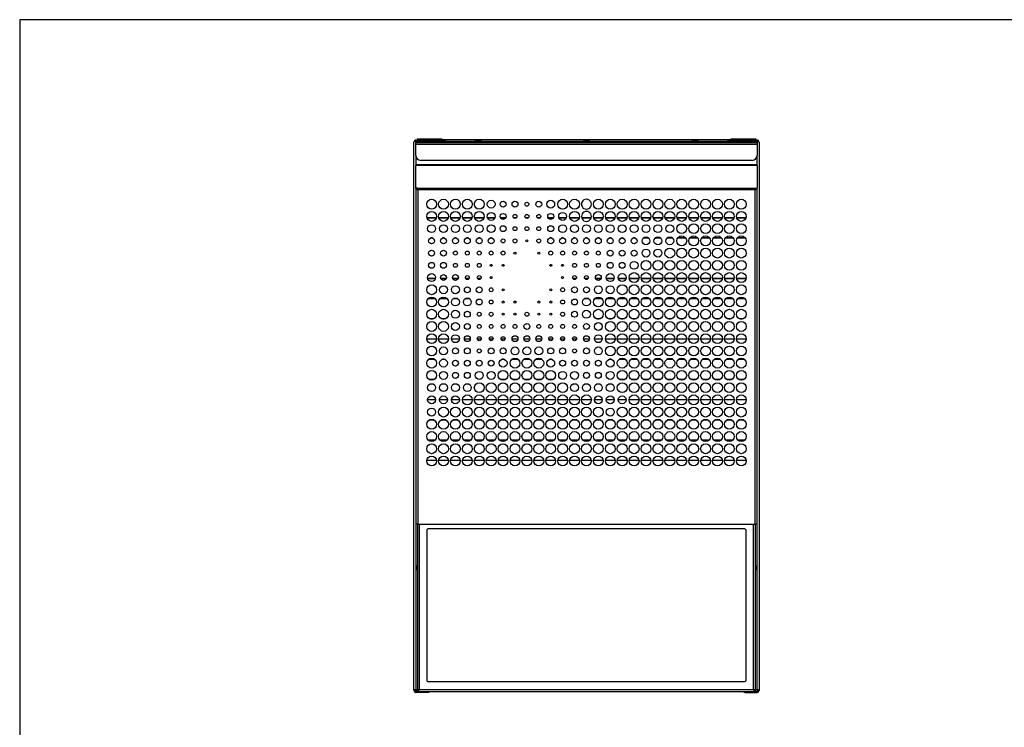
# Model space of a CAD drawing. Extents: x 24 to 2074, y 25 to 1460.
# Tile 2 of 3: x 24 to 1023, y 742 to 1460. Entities that reach past the tile are written whole.
import ezdxf

# ---------------------------------------------------------------- set-up
doc = ezdxf.new("R2010")
doc.units = 0
doc.header["$LTSCALE"] = 5
doc.layers.get('0').update_dxf_attribs({"linetype": 'CONTINUOUS'})
doc.layers.add('LAYER1', color=2, linetype='CONTINUOUS')

msp = doc.modelspace()

# ---------------------------------------------------------------- linework, layer by layer
at = {"color": 7, "linetype": 'CONTINUOUS'}
for p, q in [((2074, 1460), (24, 1460)), ((24, 1460), (24, 25))]:
    msp.add_line(p, q, dxfattribs=at)
at = {"layer": 'LAYER1', "color": 2, "linetype": 'CONTINUOUS'}
for p, q in [((427.128, 1339.358), (427.128, 1337.858)), ((427.128, 1339.358), (427.392, 1339.358)), ((427.392, 1338.858), (427.392, 1339.358)), ((427.392, 1339.358), (431.078, 1339.358)), ((427.392, 1338.858), (431.078, 1338.858)), ((429.628, 1337.858), (429.628, 1338.858)), ((431.078, 1339.358), (452.078, 1339.358)), ((431.078, 1337.858), (431.078, 1339.358)), ((452.078, 1339.358), (452.078, 1337.358)), ((734.778, 1338.169), (462.778, 1338.169)), ((745.478, 1339.358), (766.478, 1339.358)), ((745.478, 1337.358), (745.478, 1339.358)), ((766.478, 1339.358), (766.478, 1337.858)), ((766.478, 1339.358), (770.164, 1339.358)), ((766.478, 1338.858), (770.164, 1338.858)), ((767.928, 1338.858), (767.928, 1337.858)), ((770.164, 1338.858), (770.164, 1339.358)), ((770.164, 1339.358), (770.428, 1339.358)), ((770.428, 1337.858), (770.428, 1339.358)), ((423.778, 780.358), (423.778, 1335.858)), ((425.778, 1337.858), (425.778, 1336.858)), ((425.778, 1337.858), (437.778, 1337.858)), ((425.778, 1336.858), (437.778, 1336.858)), ((435.778, 1336.787), (425.778, 1336.787)), ((425.778, 1336.787), (425.778, 1335.354)), ((425.778, 1333.354), (425.778, 1335.354)), ((425.778, 1335.354), (771.778, 1335.354)), ((425.778, 1322.354), (425.778, 1333.354)), ((771.778, 1333.354), (425.778, 1333.354)), ((427.128, 1336.858), (427.128, 1336.787)), ((427.778, 1336.787), (427.778, 1336.858)), ((428.778, 1336.858), (428.778, 1336.787)), ((436.775, 1335.858), (438.778, 1335.858)), ((436.778, 1335.354), (436.778, 1335.787)), ((437.778, 1336.858), (437.778, 1337.858)), ((437.778, 1337.858), (438.778, 1337.858)), ((438.775, 1336.858), (437.778, 1336.858)), ((438.775, 1336.858), (438.778, 1336.858)), ((438.778, 1337.858), (438.778, 1336.858)), ((438.778, 1337.858), (439.778, 1337.858)), ((438.778, 1335.354), (438.778, 1336.858)), ((438.778, 1336.858), (758.778, 1336.858)), ((439.778, 1337.858), (439.778, 1336.858)), ((450.778, 1337.858), (439.778, 1337.858)), ((450.778, 1336.858), (450.778, 1337.858)), ((450.778, 1337.858), (451.778, 1337.858)), ((451.778, 1337.858), (451.778, 1336.858)), ((452.078, 1337.358), (451.778, 1337.358)), ((452.078, 1337.358), (452.078, 1336.858)), ((452.778, 1337.833), (452.778, 1338.023)), ((454.278, 1337.833), (452.778, 1337.833)), ((452.778, 1336.858), (452.778, 1337.833)), ((454.278, 1337.536), (454.278, 1337.833)), ((455.278, 1337.804), (455.278, 1337.819)), ((455.278, 1337.804), (455.278, 1336.858)), ((742.278, 1337.819), (742.278, 1337.804)), ((742.278, 1336.858), (742.278, 1337.804)), ((744.778, 1337.833), (743.278, 1337.833)), ((743.278, 1337.833), (743.278, 1337.536)), ((744.778, 1338.023), (744.778, 1337.833)), ((744.778, 1336.858), (744.778, 1337.833)), ((745.778, 1337.358), (745.478, 1337.358)), ((745.478, 1336.858), (745.478, 1337.358)), ((745.778, 1336.858), (745.778, 1337.858)), ((745.778, 1337.858), (747.778, 1337.858)), ((747.778, 1337.858), (747.778, 1336.858)), ((747.778, 1337.858), (758.778, 1337.858)), ((758.778, 1336.858), (758.778, 1337.858)), ((758.778, 1337.858), (759.778, 1337.858)), ((758.778, 1336.858), (758.778, 1335.354)), ((758.778, 1336.858), (758.78, 1336.858)), ((758.778, 1335.858), (760.78, 1335.858)), ((759.778, 1336.858), (758.78, 1336.858)), ((759.778, 1337.858), (759.778, 1336.858)), ((771.778, 1337.858), (759.778, 1337.858)), ((771.778, 1336.858), (759.778, 1336.858)), ((760.778, 1335.787), (760.778, 1335.354)), ((761.778, 1336.787), (771.778, 1336.787)), ((768.778, 1336.787), (768.778, 1336.858)), ((769.778, 1336.858), (769.778, 1336.787)), ((770.428, 1336.787), (770.428, 1336.858)), ((771.778, 1337.858), (771.778, 1336.858)), ((771.778, 1335.354), (771.778, 1336.787)), ((771.778, 1335.354), (771.778, 1333.354)), ((771.778, 1333.354), (771.778, 1322.354)), ((773.778, 1335.858), (773.778, 780.358)), ((425.778, 1322.354), (425.778, 1312.768)), ((771.778, 1312.768), (771.778, 1322.354)), ((771.778, 1312.768), (425.778, 1312.768)), ((425.778, 1312.768), (425.778, 1312.061)), ((425.778, 1289.761), (425.778, 1312.061)), ((771.778, 1312.061), (425.778, 1312.061)), ((766.778, 1317.354), (430.778, 1317.354)), ((771.778, 1312.061), (771.778, 1312.768)), ((771.778, 1312.061), (771.778, 1289.761)), ((426.777, 1289.054), (425.778, 1289.761)), ((425.778, 1289.054), (425.778, 1289.761)), ((425.778, 1289.054), (426.777, 1288.347)), ((425.778, 1288.771), (425.778, 1289.054)), ((425.778, 1288.771), (425.778, 948.468)), ((426.177, 1288.771), (425.778, 1288.771)), ((426.777, 1289.054), (426.777, 1288.347)), ((426.777, 1289.054), (770.778, 1289.054)), ((770.778, 1289.054), (771.778, 1289.761)), ((770.778, 1288.347), (770.778, 1289.054)), ((771.778, 1289.054), (770.778, 1288.347)), ((771.378, 1288.771), (771.778, 1288.771)), ((771.778, 1289.054), (771.778, 1289.761)), ((771.778, 1288.771), (771.778, 1289.054)), ((771.778, 948.468), (771.778, 1288.771)), ((769.778, 1287.64), (427.778, 1287.64)), ((427.778, 1287.64), (427.778, 948.468)), ((769.778, 948.468), (769.778, 1287.64)), ((446.556, 1259.197), (436.92, 1259.197)), ((446.462, 1258.897), (437.013, 1258.897)), ((458.636, 1259.197), (449, 1259.197)), ((458.542, 1258.897), (449.093, 1258.897)), ((470.716, 1259.197), (461.08, 1259.197)), ((470.622, 1258.897), (461.173, 1258.897)), ((482.796, 1259.197), (473.16, 1259.197)), ((482.702, 1258.897), (473.253, 1258.897)), ((494.876, 1259.197), (485.24, 1259.197)), ((494.782, 1258.897), (485.333, 1258.897)), ((505.908, 1259.197), (498.368, 1259.197)), ((505.787, 1258.897), (498.488, 1258.897)), ((516.904, 1259.197), (511.532, 1259.197)), ((516.732, 1258.897), (511.704, 1258.897)), ((527.786, 1259.197), (524.81, 1259.197)), ((527.446, 1258.897), (525.149, 1258.897)), ((539.866, 1259.197), (536.89, 1259.197)), ((539.526, 1258.897), (537.229, 1258.897)), ((551.946, 1259.197), (548.97, 1259.197)), ((551.606, 1258.897), (549.309, 1258.897)), ((565.224, 1259.197), (559.852, 1259.197)), ((565.052, 1258.897), (560.024, 1258.897)), ((578.388, 1259.197), (570.848, 1259.197)), ((578.267, 1258.897), (570.968, 1258.897)), ((591.516, 1259.197), (581.88, 1259.197)), ((591.422, 1258.897), (581.973, 1258.897)), ((603.637, 1259.197), (593.96, 1259.197)), ((603.544, 1258.897), (594.053, 1258.897)), ((615.676, 1259.197), (606.04, 1259.197)), ((615.582, 1258.897), (606.133, 1258.897)), ((627.756, 1259.197), (618.12, 1259.197)), ((627.662, 1258.897), (618.213, 1258.897)), ((639.836, 1259.197), (630.2, 1259.197)), ((639.742, 1258.897), (630.293, 1258.897)), ((651.916, 1259.197), (642.28, 1259.197)), ((651.822, 1258.897), (642.373, 1258.897)), ((663.996, 1259.197), (654.36, 1259.197)), ((663.902, 1258.897), (654.453, 1258.897)), ((676.076, 1259.197), (666.44, 1259.197)), ((675.982, 1258.897), (666.533, 1258.897)), ((688.156, 1259.197), (678.52, 1259.197)), ((688.062, 1258.897), (678.613, 1258.897)), ((700.236, 1259.197), (690.6, 1259.197)), ((700.142, 1258.897), (690.693, 1258.897)), ((712.316, 1259.197), (702.68, 1259.197)), ((712.222, 1258.897), (702.773, 1258.897)), ((724.396, 1259.197), (714.76, 1259.197)), ((724.302, 1258.897), (714.853, 1258.897)), ((736.476, 1259.197), (726.84, 1259.197)), ((736.382, 1258.897), (726.933, 1258.897)), ((748.556, 1259.197), (738.92, 1259.197)), ((748.462, 1258.897), (739.013, 1258.897)), ((760.636, 1259.197), (751, 1259.197)), ((760.542, 1258.897), (751.093, 1258.897)), ((443.12, 1238.397), (440.356, 1238.397)), ((442.205, 1238.697), (441.271, 1238.697)), ((455.2, 1238.397), (452.436, 1238.397)), ((454.285, 1238.697), (453.351, 1238.697)), ((467.28, 1238.397), (464.516, 1238.397)), ((466.365, 1238.697), (465.431, 1238.697)), ((479.36, 1238.397), (476.596, 1238.397)), ((478.445, 1238.697), (477.511, 1238.697)), ((491.44, 1238.397), (488.676, 1238.397)), ((490.525, 1238.697), (489.591, 1238.697)), ((503.52, 1238.397), (500.756, 1238.397)), ((502.605, 1238.697), (501.671, 1238.697)), ((563.92, 1238.397), (561.156, 1238.397)), ((563.005, 1238.697), (562.071, 1238.697)), ((576, 1238.397), (573.236, 1238.397)), ((575.085, 1238.697), (574.151, 1238.697)), ((588.08, 1238.397), (585.316, 1238.397)), ((587.165, 1238.697), (586.231, 1238.697)), ((600.16, 1238.397), (597.396, 1238.397)), ((599.245, 1238.697), (598.311, 1238.697)), ((612.24, 1238.397), (609.476, 1238.397)), ((611.325, 1238.697), (610.391, 1238.697)), ((624.32, 1238.397), (621.556, 1238.397)), ((623.405, 1238.697), (622.471, 1238.697)), ((636.4, 1238.397), (633.636, 1238.397)), ((635.485, 1238.697), (634.551, 1238.697)), ((648.48, 1238.397), (645.716, 1238.397)), ((647.565, 1238.697), (646.631, 1238.697)), ((662.163, 1238.397), (656.193, 1238.397)), ((661.864, 1238.697), (656.491, 1238.697)), ((674.243, 1238.397), (668.273, 1238.397)), ((673.944, 1238.697), (668.571, 1238.697)), ((686.323, 1238.397), (680.353, 1238.397)), ((686.024, 1238.697), (680.651, 1238.697)), ((699.65, 1238.397), (691.186, 1238.397)), ((699.445, 1238.697), (691.391, 1238.697)), ((711.73, 1238.397), (703.266, 1238.397)), ((711.525, 1238.697), (703.471, 1238.697)), ((723.81, 1238.397), (715.346, 1238.397)), ((723.605, 1238.697), (715.551, 1238.697)), ((735.89, 1238.397), (727.426, 1238.397)), ((735.685, 1238.697), (727.631, 1238.697)), ((747.97, 1238.397), (739.506, 1238.397)), ((747.765, 1238.697), (739.711, 1238.697)), ((760.05, 1238.397), (751.586, 1238.397)), ((759.845, 1238.697), (751.791, 1238.697)), ((445.649, 1197.697), (437.826, 1197.697)), ((445.573, 1197.397), (437.903, 1197.397)), ((456.699, 1197.697), (450.937, 1197.697)), ((456.594, 1197.397), (451.042, 1197.397)), ((468.779, 1197.697), (463.017, 1197.697)), ((468.674, 1197.397), (463.122, 1197.397)), ((479.794, 1197.697), (476.161, 1197.697)), ((479.623, 1197.397), (476.333, 1197.397)), ((491.874, 1197.697), (488.241, 1197.697)), ((491.703, 1197.397), (488.413, 1197.397)), ((502.686, 1197.697), (501.59, 1197.697)), ((575.166, 1197.697), (574.07, 1197.697)), ((588.514, 1197.697), (584.881, 1197.697)), ((588.343, 1197.397), (585.053, 1197.397)), ((600.594, 1197.697), (596.961, 1197.697)), ((600.423, 1197.397), (597.133, 1197.397)), ((613.739, 1197.697), (607.977, 1197.697)), ((613.634, 1197.397), (608.082, 1197.397)), ((626.849, 1197.697), (619.026, 1197.697)), ((626.773, 1197.397), (619.103, 1197.397)), ((638.929, 1197.697), (631.106, 1197.697)), ((638.853, 1197.397), (631.183, 1197.397)), ((652.027, 1197.697), (642.168, 1197.697)), ((651.967, 1197.397), (642.229, 1197.397)), ((664.107, 1197.697), (654.248, 1197.697)), ((664.047, 1197.397), (654.309, 1197.397)), ((676.187, 1197.697), (666.328, 1197.697)), ((676.127, 1197.397), (666.389, 1197.397)), ((688.267, 1197.697), (678.408, 1197.697)), ((688.207, 1197.397), (678.469, 1197.397)), ((700.347, 1197.697), (690.488, 1197.697)), ((700.287, 1197.397), (690.549, 1197.397)), ((712.427, 1197.697), (702.568, 1197.697)), ((712.367, 1197.397), (702.629, 1197.397)), ((724.507, 1197.697), (714.648, 1197.697)), ((724.447, 1197.397), (714.709, 1197.397)), ((736.587, 1197.697), (726.728, 1197.697)), ((736.527, 1197.397), (726.789, 1197.397)), ((748.667, 1197.697), (738.808, 1197.697)), ((748.607, 1197.397), (738.869, 1197.397)), ((760.747, 1197.697), (750.888, 1197.697)), ((760.687, 1197.397), (750.949, 1197.397)), ((445.61, 1176.897), (437.865, 1176.897)), ((445.344, 1177.197), (438.132, 1177.197)), ((457.69, 1176.897), (449.945, 1176.897)), ((457.424, 1177.197), (450.212, 1177.197)), ((468.347, 1176.897), (463.449, 1176.897)), ((467.899, 1177.197), (463.897, 1177.197)), ((480.427, 1176.897), (475.529, 1176.897)), ((479.979, 1177.197), (475.977, 1177.197)), ((601.227, 1176.897), (596.329, 1176.897)), ((600.779, 1177.197), (596.777, 1177.197)), ((614.73, 1176.897), (606.985, 1176.897)), ((614.464, 1177.197), (607.252, 1177.197)), ((626.81, 1176.897), (619.065, 1176.897)), ((626.544, 1177.197), (619.332, 1177.197)), ((638.89, 1176.897), (631.145, 1176.897)), ((638.624, 1177.197), (631.412, 1177.197)), ((650.97, 1176.897), (643.225, 1176.897)), ((650.704, 1177.197), (643.492, 1177.197)), ((663.05, 1176.897), (655.305, 1176.897)), ((662.784, 1177.197), (655.572, 1177.197)), ((675.13, 1176.897), (667.385, 1176.897)), ((674.864, 1177.197), (667.652, 1177.197)), ((687.21, 1176.897), (679.465, 1176.897)), ((686.944, 1177.197), (679.732, 1177.197)), ((699.29, 1176.897), (691.545, 1176.897)), ((699.024, 1177.197), (691.812, 1177.197)), ((711.37, 1176.897), (703.625, 1176.897)), ((711.104, 1177.197), (703.892, 1177.197)), ((723.45, 1176.897), (715.705, 1176.897)), ((723.184, 1177.197), (715.972, 1177.197)), ((735.53, 1176.897), (727.785, 1176.897)), ((735.264, 1177.197), (728.052, 1177.197)), ((747.61, 1176.897), (739.865, 1176.897)), ((747.344, 1177.197), (740.132, 1177.197)), ((759.69, 1176.897), (751.945, 1176.897)), ((759.424, 1177.197), (752.212, 1177.197)), ((443.609, 1156.697), (439.866, 1156.697)), ((442.527, 1156.397), (440.948, 1156.397)), ((455.689, 1156.697), (451.946, 1156.697)), ((454.607, 1156.397), (453.028, 1156.397)), ((612.729, 1156.697), (608.986, 1156.697)), ((611.647, 1156.397), (610.068, 1156.397)), ((624.809, 1156.697), (621.066, 1156.697)), ((623.727, 1156.397), (622.148, 1156.397)), ((636.889, 1156.697), (633.146, 1156.697)), ((635.807, 1156.397), (634.228, 1156.397)), ((648.969, 1156.697), (645.226, 1156.697)), ((647.887, 1156.397), (646.308, 1156.397)), ((661.049, 1156.697), (657.306, 1156.697)), ((659.967, 1156.397), (658.388, 1156.397)), ((673.129, 1156.697), (669.386, 1156.697)), ((672.047, 1156.397), (670.468, 1156.397)), ((685.209, 1156.697), (681.466, 1156.697)), ((684.127, 1156.397), (682.548, 1156.397)), ((697.289, 1156.697), (693.546, 1156.697)), ((696.207, 1156.397), (694.628, 1156.397)), ((709.369, 1156.697), (705.626, 1156.697)), ((708.287, 1156.397), (706.708, 1156.397)), ((721.449, 1156.697), (717.706, 1156.697)), ((720.367, 1156.397), (718.788, 1156.397)), ((733.529, 1156.697), (729.786, 1156.697)), ((732.447, 1156.397), (730.868, 1156.397)), ((745.609, 1156.697), (741.866, 1156.697)), ((744.527, 1156.397), (742.948, 1156.397)), ((757.689, 1156.697), (753.946, 1156.697)), ((756.607, 1156.397), (755.028, 1156.397)), ((446.726, 1136.197), (436.749, 1136.197)), ((446.697, 1135.897), (436.779, 1135.897)), ((458.806, 1136.197), (448.829, 1136.197)), ((458.777, 1135.897), (448.859, 1135.897)), ((469.884, 1136.197), (461.912, 1136.197)), ((469.847, 1135.897), (461.949, 1135.897)), ((480.959, 1136.197), (474.997, 1136.197)), ((480.909, 1135.897), (475.046, 1135.897)), ((492.029, 1136.197), (488.086, 1136.197)), ((491.954, 1135.897), (488.162, 1135.897)), ((504.109, 1136.197), (500.166, 1136.197)), ((504.034, 1135.897), (500.242, 1135.897)), ((516.189, 1136.197), (512.246, 1136.197)), ((516.114, 1135.897), (512.322, 1135.897)), ((529.279, 1136.197), (523.317, 1136.197)), ((529.229, 1135.897), (523.366, 1135.897)), ((541.359, 1136.197), (535.397, 1136.197)), ((541.309, 1135.897), (535.446, 1135.897)), ((553.439, 1136.197), (547.477, 1136.197)), ((553.389, 1135.897), (547.526, 1135.897)), ((564.509, 1136.197), (560.566, 1136.197)), ((564.434, 1135.897), (560.642, 1135.897)), ((576.589, 1136.197), (572.646, 1136.197)), ((576.514, 1135.897), (572.722, 1135.897)), ((588.669, 1136.197), (584.726, 1136.197)), ((588.594, 1135.897), (584.802, 1135.897)), ((601.759, 1136.197), (595.797, 1136.197)), ((601.709, 1135.897), (595.846, 1135.897)), ((614.844, 1136.197), (606.872, 1136.197)), ((614.807, 1135.897), (606.909, 1135.897)), ((627.926, 1136.197), (617.949, 1136.197)), ((627.897, 1135.897), (617.979, 1135.897)), ((640.006, 1136.197), (630.029, 1136.197)), ((639.977, 1135.897), (630.059, 1135.897)), ((652.086, 1136.197), (642.109, 1136.197)), ((652.057, 1135.897), (642.139, 1135.897)), ((664.166, 1136.197), (654.189, 1136.197)), ((664.137, 1135.897), (654.219, 1135.897)), ((676.246, 1136.197), (666.269, 1136.197)), ((676.217, 1135.897), (666.299, 1135.897)), ((688.326, 1136.197), (678.349, 1136.197)), ((688.297, 1135.897), (678.379, 1135.897)), ((700.406, 1136.197), (690.429, 1136.197)), ((700.377, 1135.897), (690.459, 1135.897)), ((712.486, 1136.197), (702.509, 1136.197)), ((712.457, 1135.897), (702.539, 1135.897)), ((724.566, 1136.197), (714.589, 1136.197)), ((724.537, 1135.897), (714.619, 1135.897)), ((736.646, 1136.197), (726.669, 1136.197)), ((736.617, 1135.897), (726.699, 1135.897)), ((748.726, 1136.197), (738.749, 1136.197)), ((748.697, 1135.897), (738.779, 1135.897)), ((760.806, 1136.197), (750.829, 1136.197)), ((760.777, 1135.897), (750.859, 1135.897)), ((445.141, 1115.397), (438.334, 1115.397)), ((444.786, 1115.697), (438.69, 1115.697)), ((455.425, 1115.397), (452.21, 1115.397)), ((454.357, 1115.697), (453.278, 1115.697)), ((515.825, 1115.397), (512.61, 1115.397)), ((514.757, 1115.697), (513.678, 1115.697)), ((529.701, 1115.397), (522.894, 1115.397)), ((529.346, 1115.697), (523.25, 1115.697)), ((541.781, 1115.397), (534.974, 1115.397)), ((541.426, 1115.697), (535.33, 1115.697)), ((553.861, 1115.397), (547.054, 1115.397)), ((553.506, 1115.697), (547.41, 1115.697)), ((564.145, 1115.397), (560.93, 1115.397)), ((563.077, 1115.697), (561.998, 1115.697)), ((624.545, 1115.397), (621.33, 1115.397)), ((623.477, 1115.697), (622.398, 1115.697)), ((638.421, 1115.397), (631.614, 1115.397)), ((638.066, 1115.697), (631.97, 1115.697)), ((650.501, 1115.397), (643.694, 1115.397)), ((650.146, 1115.697), (644.05, 1115.697)), ((662.581, 1115.397), (655.774, 1115.397)), ((662.226, 1115.697), (656.13, 1115.697)), ((674.661, 1115.397), (667.854, 1115.397)), ((674.306, 1115.697), (668.21, 1115.697)), ((686.741, 1115.397), (679.934, 1115.397)), ((686.386, 1115.697), (680.29, 1115.697)), ((698.821, 1115.397), (692.014, 1115.397)), ((698.466, 1115.697), (692.37, 1115.697)), ((710.901, 1115.397), (704.094, 1115.397)), ((710.546, 1115.697), (704.45, 1115.697)), ((722.981, 1115.397), (716.174, 1115.397)), ((722.626, 1115.697), (716.53, 1115.697)), ((735.061, 1115.397), (728.254, 1115.397)), ((734.706, 1115.697), (728.61, 1115.697)), ((747.141, 1115.397), (740.334, 1115.397)), ((746.786, 1115.697), (740.69, 1115.697)), ((759.221, 1115.397), (752.414, 1115.397)), ((758.866, 1115.697), (752.77, 1115.697)), ((444.546, 1095.197), (438.929, 1095.197)), ((444.042, 1094.897), (439.433, 1094.897)), ((517.026, 1095.197), (511.409, 1095.197)), ((516.522, 1094.897), (511.913, 1094.897)), ((529.106, 1095.197), (523.489, 1095.197)), ((528.602, 1094.897), (523.993, 1094.897)), ((541.186, 1095.197), (535.569, 1095.197)), ((540.682, 1094.897), (536.073, 1094.897)), ((553.266, 1095.197), (547.649, 1095.197)), ((552.762, 1094.897), (548.153, 1094.897)), ((565.346, 1095.197), (559.729, 1095.197)), ((564.842, 1094.897), (560.233, 1094.897)), ((637.826, 1095.197), (632.209, 1095.197)), ((637.322, 1094.897), (632.713, 1094.897)), ((649.906, 1095.197), (644.289, 1095.197)), ((649.402, 1094.897), (644.793, 1094.897)), ((661.986, 1095.197), (656.369, 1095.197)), ((661.482, 1094.897), (656.873, 1094.897)), ((674.066, 1095.197), (668.449, 1095.197)), ((673.562, 1094.897), (668.953, 1094.897)), ((686.146, 1095.197), (680.529, 1095.197)), ((685.642, 1094.897), (681.033, 1094.897)), ((698.226, 1095.197), (692.609, 1095.197)), ((697.722, 1094.897), (693.113, 1094.897)), ((710.306, 1095.197), (704.689, 1095.197)), ((709.802, 1094.897), (705.193, 1094.897)), ((722.386, 1095.197), (716.769, 1095.197)), ((721.882, 1094.897), (717.273, 1094.897)), ((734.466, 1095.197), (728.849, 1095.197)), ((733.962, 1094.897), (729.353, 1094.897)), ((746.546, 1095.197), (740.929, 1095.197)), ((746.042, 1094.897), (741.433, 1094.897)), ((758.626, 1095.197), (753.009, 1095.197)), ((758.122, 1094.897), (753.513, 1094.897)), ((445.735, 1074.397), (437.74, 1074.397)), ((445.734, 1074.697), (437.741, 1074.697)), ((457.815, 1074.397), (449.82, 1074.397)), ((457.814, 1074.697), (449.821, 1074.697)), ((469.895, 1074.397), (461.9, 1074.397)), ((469.894, 1074.697), (461.901, 1074.697)), ((482.975, 1074.697), (472.98, 1074.697)), ((482.976, 1074.397), (472.98, 1074.397)), ((495.055, 1074.697), (485.06, 1074.697)), ((495.056, 1074.397), (485.06, 1074.397)), ((507.135, 1074.697), (497.14, 1074.697)), ((507.136, 1074.397), (497.14, 1074.397)), ((519.215, 1074.697), (509.22, 1074.697)), ((519.216, 1074.397), (509.22, 1074.397)), ((531.295, 1074.697), (521.3, 1074.697)), ((531.296, 1074.397), (521.3, 1074.397)), ((543.375, 1074.697), (533.38, 1074.697)), ((543.376, 1074.397), (533.38, 1074.397)), ((555.455, 1074.697), (545.46, 1074.697)), ((555.456, 1074.397), (545.46, 1074.397)), ((567.535, 1074.697), (557.54, 1074.697)), ((567.536, 1074.397), (557.54, 1074.397)), ((579.615, 1074.697), (569.62, 1074.697)), ((579.616, 1074.397), (569.62, 1074.397)), ((591.695, 1074.697), (581.7, 1074.697)), ((591.696, 1074.397), (581.7, 1074.397)), ((603.775, 1074.697), (593.78, 1074.697)), ((603.776, 1074.397), (593.78, 1074.397)), ((614.855, 1074.397), (606.86, 1074.397)), ((614.854, 1074.697), (606.861, 1074.697)), ((626.935, 1074.397), (618.94, 1074.397)), ((626.934, 1074.697), (618.941, 1074.697)), ((639.015, 1074.397), (631.02, 1074.397)), ((639.014, 1074.697), (631.021, 1074.697)), ((652.095, 1074.697), (642.1, 1074.697)), ((652.096, 1074.397), (642.1, 1074.397)), ((664.175, 1074.697), (654.18, 1074.697)), ((664.176, 1074.397), (654.18, 1074.397)), ((676.255, 1074.697), (666.26, 1074.697)), ((676.256, 1074.397), (666.26, 1074.397)), ((688.335, 1074.697), (678.34, 1074.697)), ((688.336, 1074.397), (678.34, 1074.397)), ((700.415, 1074.697), (690.42, 1074.697)), ((700.416, 1074.397), (690.42, 1074.397)), ((712.495, 1074.697), (702.5, 1074.697)), ((712.496, 1074.397), (702.5, 1074.397)), ((724.575, 1074.697), (714.58, 1074.697)), ((724.576, 1074.397), (714.58, 1074.397)), ((736.655, 1074.697), (726.66, 1074.697)), ((736.656, 1074.397), (726.66, 1074.397)), ((748.735, 1074.697), (738.74, 1074.697)), ((748.736, 1074.397), (738.74, 1074.397)), ((760.815, 1074.697), (750.82, 1074.697)), ((760.816, 1074.397), (750.82, 1074.397)), ((444.507, 1053.897), (438.968, 1053.897)), ((443.991, 1054.197), (439.484, 1054.197)), ((456.587, 1053.897), (451.048, 1053.897)), ((456.071, 1054.197), (451.564, 1054.197)), ((468.667, 1053.897), (463.128, 1053.897)), ((468.151, 1054.197), (463.644, 1054.197)), ((480.747, 1053.897), (475.208, 1053.897)), ((480.231, 1054.197), (475.724, 1054.197)), ((492.827, 1053.897), (487.288, 1053.897)), ((492.311, 1054.197), (487.804, 1054.197)), ((504.907, 1053.897), (499.368, 1053.897)), ((504.391, 1054.197), (499.884, 1054.197)), ((516.987, 1053.897), (511.448, 1053.897)), ((516.471, 1054.197), (511.964, 1054.197)), ((529.067, 1053.897), (523.528, 1053.897)), ((528.551, 1054.197), (524.044, 1054.197)), ((541.147, 1053.897), (535.608, 1053.897)), ((540.631, 1054.197), (536.124, 1054.197)), ((553.227, 1053.897), (547.688, 1053.897)), ((552.711, 1054.197), (548.204, 1054.197)), ((565.307, 1053.897), (559.768, 1053.897)), ((564.791, 1054.197), (560.284, 1054.197)), ((577.387, 1053.897), (571.848, 1053.897)), ((576.871, 1054.197), (572.364, 1054.197)), ((589.467, 1053.897), (583.928, 1053.897)), ((588.951, 1054.197), (584.444, 1054.197)), ((601.547, 1053.897), (596.008, 1053.897)), ((601.031, 1054.197), (596.524, 1054.197)), ((613.627, 1053.897), (608.088, 1053.897)), ((613.111, 1054.197), (608.604, 1054.197)), ((625.707, 1053.897), (620.168, 1053.897)), ((625.191, 1054.197), (620.684, 1054.197)), ((637.787, 1053.897), (632.248, 1053.897)), ((637.271, 1054.197), (632.764, 1054.197)), ((649.867, 1053.897), (644.328, 1053.897)), ((649.351, 1054.197), (644.844, 1054.197)), ((661.947, 1053.897), (656.408, 1053.897)), ((661.431, 1054.197), (656.924, 1054.197)), ((674.027, 1053.897), (668.488, 1053.897)), ((673.511, 1054.197), (669.004, 1054.197)), ((686.107, 1053.897), (680.568, 1053.897)), ((685.591, 1054.197), (681.084, 1054.197)), ((698.187, 1053.897), (692.648, 1053.897)), ((697.671, 1054.197), (693.164, 1054.197)), ((710.267, 1053.897), (704.728, 1053.897)), ((709.751, 1054.197), (705.244, 1054.197)), ((722.347, 1053.897), (716.808, 1053.897)), ((721.831, 1054.197), (717.324, 1054.197)), ((734.427, 1053.897), (728.888, 1053.897)), ((733.911, 1054.197), (729.404, 1054.197)), ((746.507, 1053.897), (740.968, 1053.897)), ((745.991, 1054.197), (741.484, 1054.197)), ((758.587, 1053.897), (753.048, 1053.897)), ((758.071, 1054.197), (753.564, 1054.197)), ((445.169, 1033.697), (438.306, 1033.697)), ((444.82, 1033.397), (438.656, 1033.397)), ((457.249, 1033.697), (450.386, 1033.697)), ((456.9, 1033.397), (450.736, 1033.397)), ((469.329, 1033.697), (462.466, 1033.697)), ((468.98, 1033.397), (462.816, 1033.397)), ((481.409, 1033.697), (474.546, 1033.697)), ((481.06, 1033.397), (474.896, 1033.397)), ((493.489, 1033.697), (486.626, 1033.697)), ((493.14, 1033.397), (486.976, 1033.397)), ((505.569, 1033.697), (498.706, 1033.697)), ((505.22, 1033.397), (499.056, 1033.397)), ((517.649, 1033.697), (510.786, 1033.697)), ((517.3, 1033.397), (511.136, 1033.397)), ((529.729, 1033.697), (522.866, 1033.697)), ((529.38, 1033.397), (523.216, 1033.397)), ((541.809, 1033.697), (534.946, 1033.697)), ((541.46, 1033.397), (535.296, 1033.397)), ((553.889, 1033.697), (547.026, 1033.697)), ((553.54, 1033.397), (547.376, 1033.397)), ((565.969, 1033.697), (559.106, 1033.697)), ((565.62, 1033.397), (559.456, 1033.397)), ((578.049, 1033.697), (571.186, 1033.697)), ((577.7, 1033.397), (571.536, 1033.397)), ((590.129, 1033.697), (583.266, 1033.697)), ((589.78, 1033.397), (583.616, 1033.397)), ((602.209, 1033.697), (595.346, 1033.697)), ((601.86, 1033.397), (595.696, 1033.397)), ((614.289, 1033.697), (607.426, 1033.697)), ((613.94, 1033.397), (607.776, 1033.397)), ((626.369, 1033.697), (619.506, 1033.697)), ((626.02, 1033.397), (619.856, 1033.397)), ((638.449, 1033.697), (631.586, 1033.697)), ((638.1, 1033.397), (631.936, 1033.397)), ((650.529, 1033.697), (643.666, 1033.697)), ((650.18, 1033.397), (644.016, 1033.397)), ((662.609, 1033.697), (655.746, 1033.697)), ((662.26, 1033.397), (656.096, 1033.397)), ((674.689, 1033.697), (667.826, 1033.697)), ((674.34, 1033.397), (668.176, 1033.397)), ((686.769, 1033.697), (679.906, 1033.697)), ((686.42, 1033.397), (680.256, 1033.397)), ((698.849, 1033.697), (691.986, 1033.697)), ((698.5, 1033.397), (692.336, 1033.397)), ((710.929, 1033.697), (704.066, 1033.697)), ((710.58, 1033.397), (704.416, 1033.397)), ((723.009, 1033.697), (716.146, 1033.697)), ((722.66, 1033.397), (716.496, 1033.397)), ((735.089, 1033.697), (728.226, 1033.697)), ((734.74, 1033.397), (728.576, 1033.397)), ((747.169, 1033.697), (740.306, 1033.697)), ((746.82, 1033.397), (740.656, 1033.397)), ((759.249, 1033.697), (752.386, 1033.697)), ((758.9, 1033.397), (752.736, 1033.397)), ((446.725, 1012.897), (436.751, 1012.897)), ((446.694, 1013.197), (436.782, 1013.197)), ((458.805, 1012.897), (448.831, 1012.897)), ((458.774, 1013.197), (448.862, 1013.197)), ((470.885, 1012.897), (460.911, 1012.897)), ((470.854, 1013.197), (460.942, 1013.197)), ((482.965, 1012.897), (472.991, 1012.897)), ((482.934, 1013.197), (473.022, 1013.197)), ((495.045, 1012.897), (485.071, 1012.897)), ((495.014, 1013.197), (485.102, 1013.197)), ((507.125, 1012.897), (497.151, 1012.897)), ((507.094, 1013.197), (497.182, 1013.197)), ((519.205, 1012.897), (509.231, 1012.897)), ((519.174, 1013.197), (509.262, 1013.197)), ((531.285, 1012.897), (521.311, 1012.897)), ((531.254, 1013.197), (521.342, 1013.197)), ((543.365, 1012.897), (533.391, 1012.897)), ((543.334, 1013.197), (533.422, 1013.197)), ((555.445, 1012.897), (545.471, 1012.897)), ((555.414, 1013.197), (545.502, 1013.197)), ((567.525, 1012.897), (557.551, 1012.897)), ((567.494, 1013.197), (557.582, 1013.197)), ((579.605, 1012.897), (569.631, 1012.897)), ((579.574, 1013.197), (569.662, 1013.197)), ((591.685, 1012.897), (581.711, 1012.897)), ((591.654, 1013.197), (581.742, 1013.197)), ((603.765, 1012.897), (593.791, 1012.897)), ((603.734, 1013.197), (593.822, 1013.197)), ((615.845, 1012.897), (605.871, 1012.897)), ((615.814, 1013.197), (605.902, 1013.197)), ((627.925, 1012.897), (617.951, 1012.897)), ((627.894, 1013.197), (617.982, 1013.197)), ((640.005, 1012.897), (630.031, 1012.897)), ((639.974, 1013.197), (630.062, 1013.197)), ((652.085, 1012.897), (642.111, 1012.897)), ((652.054, 1013.197), (642.142, 1013.197)), ((664.165, 1012.897), (654.191, 1012.897)), ((664.134, 1013.197), (654.222, 1013.197)), ((676.245, 1012.897), (666.271, 1012.897)), ((676.214, 1013.197), (666.302, 1013.197)), ((688.325, 1012.897), (678.351, 1012.897)), ((688.294, 1013.197), (678.382, 1013.197)), ((700.405, 1012.897), (690.431, 1012.897)), ((700.374, 1013.197), (690.462, 1013.197)), ((712.485, 1012.897), (702.511, 1012.897)), ((712.454, 1013.197), (702.542, 1013.197)), ((724.565, 1012.897), (714.591, 1012.897)), ((724.534, 1013.197), (714.622, 1013.197)), ((736.645, 1012.897), (726.671, 1012.897)), ((736.614, 1013.197), (726.702, 1013.197)), ((748.725, 1012.897), (738.751, 1012.897)), ((748.694, 1013.197), (738.782, 1013.197)), ((760.805, 1012.897), (750.831, 1012.897)), ((760.774, 1013.197), (750.862, 1013.197)), ((427.778, 948.468), (425.778, 948.468)), ((425.778, 948.468), (425.778, 780.358)), ((427.278, 948.468), (427.278, 779.858)), ((427.778, 948.468), (769.778, 948.468)), ((429.278, 948.468), (429.278, 780.787)), ((436.778, 941.787), (436.778, 790.787)), ((758.778, 943.787), (438.778, 943.787)), ((760.778, 790.787), (760.778, 941.787)), ((768.278, 780.787), (768.278, 948.468)), ((771.778, 948.468), (769.778, 948.468)), ((770.278, 779.858), (770.278, 948.468)), ((771.778, 780.358), (771.778, 948.468)), ((426.278, 905.358), (426.278, 902.858)), ((427.278, 905.858), (426.778, 905.858)), ((426.778, 902.358), (427.278, 902.358)), ((770.778, 905.858), (770.278, 905.858)), ((770.278, 902.358), (770.778, 902.358)), ((771.278, 902.858), (771.278, 905.358)), ((424.778, 780.358), (423.778, 780.358)), ((423.778, 780.358), (423.778, 779.858)), ((424.778, 779.858), (423.778, 779.858)), ((425.778, 780.358), (424.778, 780.358)), ((424.778, 780.358), (424.778, 779.858)), ((425.778, 780.358), (427.278, 780.358)), ((425.778, 778.929), (425.778, 780.358)), ((425.778, 778.929), (427.778, 778.929)), ((427.278, 779.858), (428.278, 779.858)), ((427.778, 778.858), (427.778, 779.858)), ((428.278, 779.858), (428.348, 779.858)), ((428.348, 780.075), (428.348, 779.787)), ((428.348, 778.787), (428.348, 779.787)), ((429.278, 780.787), (768.278, 780.787)), ((438.778, 788.787), (758.778, 788.787)), ((769.207, 779.787), (769.207, 780.042)), ((769.207, 779.858), (769.278, 779.858)), ((769.207, 778.787), (769.207, 779.787)), ((770.278, 779.858), (769.278, 779.858)), ((769.778, 779.858), (769.778, 778.858)), ((771.778, 778.929), (769.778, 778.929)), ((771.778, 780.358), (770.278, 780.358)), ((772.778, 780.358), (771.778, 780.358)), ((771.778, 780.358), (771.778, 778.929)), ((771.778, 778.929), (772.453, 779.133)), ((772.778, 780.358), (773.778, 780.358)), ((772.778, 780.358), (772.778, 779.858)), ((772.778, 779.858), (773.778, 779.858)), ((773.778, 780.358), (773.778, 779.858)), ((425.778, 778.858), (425.778, 777.858)), ((427.912, 778.858), (425.778, 778.858)), ((437.778, 777.858), (425.778, 777.858)), ((428.348, 778.858), (427.912, 778.858)), ((428.348, 778.787), (769.207, 778.787)), ((437.778, 777.858), (437.778, 778.787)), ((438.778, 777.858), (437.778, 777.858)), ((438.778, 778.787), (438.778, 777.858)), ((758.778, 777.858), (758.778, 778.787)), ((759.778, 777.858), (758.778, 777.858)), ((759.778, 778.787), (759.778, 777.858)), ((759.778, 777.858), (771.778, 777.858)), ((769.644, 778.858), (769.207, 778.858)), ((769.644, 778.858), (771.778, 778.858)), ((771.778, 778.858), (771.778, 777.858))]:
    msp.add_line(p, q, dxfattribs=at)
at = {"layer": 'LAYER1', "color": 2, "linetype": 'CONTINUOUS', "flags": 128}
for points in [[(488.778, 1337.996), (489.914, 1337.999), (490.927, 1338.007), (491.708, 1338.02), (492.171, 1338.035), (492.266, 1338.052), (491.983, 1338.068), (491.353, 1338.082), (490.444, 1338.092), (489.354, 1338.098), (488.202, 1338.098), (487.112, 1338.092), (486.203, 1338.082), (485.573, 1338.068), (485.29, 1338.052), (485.385, 1338.035), (485.848, 1338.02), (486.628, 1338.007), (487.641, 1337.999), (488.778, 1337.996)], [(598.778, 1337.996), (599.914, 1337.999), (600.927, 1338.007), (601.708, 1338.02), (602.171, 1338.035), (602.266, 1338.052), (601.983, 1338.068), (601.353, 1338.082), (600.444, 1338.092), (599.354, 1338.098), (598.202, 1338.098), (597.112, 1338.092), (596.203, 1338.082), (595.573, 1338.068), (595.29, 1338.052), (595.385, 1338.035), (595.848, 1338.02), (596.628, 1338.007), (597.641, 1337.999), (598.778, 1337.996)], [(708.778, 1337.996), (709.914, 1337.999), (710.927, 1338.007), (711.708, 1338.02), (712.171, 1338.035), (712.266, 1338.052), (711.983, 1338.068), (711.353, 1338.082), (710.444, 1338.092), (709.354, 1338.098), (708.202, 1338.098), (707.112, 1338.092), (706.203, 1338.082), (705.573, 1338.068), (705.29, 1338.052), (705.385, 1338.035), (705.848, 1338.02), (706.628, 1338.007), (707.641, 1337.999), (708.778, 1337.996)], [(425.778, 1336.858), (425.351, 1336.763), (425.114, 1336.587)], [(771.778, 1336.787), (772.467, 1336.579), (773.072, 1336.371), (773.518, 1336.163), (773.751, 1335.955), (773.778, 1335.858)], [(427.778, 1287.64), (427.277, 1288.405), (426.777, 1289.054)], [(427.778, 1287.64), (427.277, 1288.022), (426.777, 1288.347)], [(770.778, 1289.054), (770.278, 1288.405), (769.778, 1287.64)], [(769.778, 1287.64), (770.48, 1287.898), (771.093, 1288.156), (771.538, 1288.415), (771.759, 1288.673), (771.778, 1288.771)], [(770.778, 1288.347), (770.278, 1288.022), (769.778, 1287.64)], [(425.08, 779.143), (425.453, 779.025), (425.778, 778.929)], [(429.278, 780.787), (428.588, 780.579), (427.984, 780.371), (427.537, 780.163), (427.304, 779.955), (427.278, 779.858)], [(768.278, 780.787), (768.486, 780.098), (768.694, 779.493), (768.902, 779.047), (769.11, 778.814), (769.207, 778.787)]]:
    msp.add_lwpolyline(points, dxfattribs=at)
at = {"layer": 'LAYER1', "color": 2, "linetype": 'CONTINUOUS'}
for centre, radius in [((441.738, 1272.934), 5), ((453.818, 1272.934), 5), ((465.898, 1272.934), 5), ((477.978, 1272.934), 5), ((490.058, 1272.934), 5), ((502.138, 1272.934), 4), ((514.218, 1272.934), 3), ((526.298, 1272.934), 3), ((538.378, 1272.934), 2), ((550.458, 1272.934), 3), ((562.538, 1272.934), 4), ((574.618, 1272.934), 5), ((586.698, 1272.934), 5), ((610.858, 1272.934), 5), ((622.938, 1272.934), 5), ((635.018, 1272.934), 5), ((647.098, 1272.934), 5), ((659.178, 1272.934), 5), ((671.258, 1272.934), 5), ((683.338, 1272.934), 5), ((695.418, 1272.934), 5), ((707.498, 1272.934), 5), ((719.578, 1272.934), 5), ((731.658, 1272.934), 5), ((743.738, 1272.934), 5), ((755.818, 1272.934), 5), ((441.738, 1260.534), 5), ((453.818, 1260.534), 5), ((465.898, 1260.534), 5), ((477.978, 1260.534), 5), ((490.058, 1260.534), 5), ((502.138, 1260.534), 4), ((514.218, 1260.534), 3), ((526.298, 1260.534), 2), ((538.378, 1260.534), 2), ((550.458, 1260.534), 2), ((562.538, 1260.534), 3), ((574.618, 1260.534), 4), ((586.698, 1260.534), 5), ((610.858, 1260.534), 5), ((622.938, 1260.534), 5), ((635.018, 1260.534), 5), ((647.098, 1260.534), 5), ((659.178, 1260.534), 5), ((671.258, 1260.534), 5), ((683.338, 1260.534), 5), ((695.418, 1260.534), 5), ((707.498, 1260.534), 5), ((719.578, 1260.534), 5), ((731.658, 1260.534), 5), ((743.738, 1260.534), 5), ((755.818, 1260.534), 5), ((441.738, 1248.134), 4), ((453.818, 1248.134), 4), ((465.898, 1248.134), 4), ((477.978, 1248.134), 4), ((490.058, 1248.134), 4), ((502.138, 1248.134), 4), ((514.218, 1248.134), 3), ((526.298, 1248.134), 2), ((538.378, 1248.134), 2), ((550.458, 1248.134), 2), ((562.538, 1248.134), 3), ((574.618, 1248.134), 4), ((586.698, 1248.134), 4), ((598.778, 1248.134), 4), ((610.858, 1248.134), 4), ((622.938, 1248.134), 4), ((635.018, 1248.134), 4), ((647.098, 1248.134), 4), ((659.178, 1248.134), 4), ((671.258, 1248.134), 4), ((683.338, 1248.134), 4), ((695.418, 1248.134), 5), ((707.498, 1248.134), 5), ((719.578, 1248.134), 5), ((731.658, 1248.134), 5), ((743.738, 1248.134), 5), ((755.818, 1248.134), 5), ((441.738, 1235.734), 3), ((453.818, 1235.734), 3), ((465.898, 1235.734), 3), ((477.978, 1235.734), 3), ((490.058, 1235.734), 3), ((502.138, 1235.734), 3), ((562.538, 1235.734), 3), ((574.618, 1235.734), 3), ((586.698, 1235.734), 3), ((598.778, 1235.734), 3), ((610.858, 1235.734), 3), ((622.938, 1235.734), 3), ((635.018, 1235.734), 3), ((647.098, 1235.734), 3), ((659.178, 1235.734), 4), ((671.258, 1235.734), 4), ((683.338, 1235.734), 4), ((695.418, 1235.734), 5), ((707.498, 1235.734), 5), ((719.578, 1235.734), 5), ((731.658, 1235.734), 5), ((743.738, 1235.734), 5), ((755.818, 1235.734), 5), ((514.218, 1235.734), 2), ((526.298, 1235.734), 2), ((538.378, 1235.734), 1), ((550.458, 1235.734), 2), ((683.338, 1223.334), 5), ((695.418, 1223.334), 5), ((707.498, 1223.334), 5), ((719.578, 1223.334), 5), ((731.658, 1223.334), 5), ((743.738, 1223.334), 5), ((755.818, 1223.334), 5), ((441.738, 1223.334), 3), ((453.818, 1223.334), 3), ((465.898, 1223.334), 2), ((477.978, 1223.334), 2), ((490.058, 1223.334), 2), ((502.138, 1223.334), 2), ((514.218, 1223.334), 2), ((526.298, 1223.334), 1), ((550.458, 1223.334), 1), ((562.538, 1223.334), 2), ((574.618, 1223.334), 2), ((586.698, 1223.334), 2), ((598.778, 1223.334), 2), ((610.858, 1223.334), 2), ((622.938, 1223.334), 3), ((635.018, 1223.334), 3), ((647.098, 1223.334), 3), ((659.178, 1223.334), 4), ((671.258, 1223.334), 4), ((441.738, 1210.934), 3), ((453.818, 1210.934), 3), ((465.898, 1210.934), 2), ((477.978, 1210.934), 2), ((490.058, 1210.934), 2), ((502.138, 1210.934), 1), ((514.218, 1210.934), 1), ((562.538, 1210.934), 1), ((574.618, 1210.934), 1), ((586.698, 1210.934), 2), ((598.778, 1210.934), 2), ((610.858, 1210.934), 2), ((622.938, 1210.934), 3), ((635.018, 1210.934), 3), ((647.098, 1210.934), 4), ((659.178, 1210.934), 5), ((671.258, 1210.934), 5), ((683.338, 1210.934), 5), ((695.418, 1210.934), 5), ((707.498, 1210.934), 5), ((719.578, 1210.934), 5), ((731.658, 1210.934), 5), ((743.738, 1210.934), 5), ((755.818, 1210.934), 5), ((441.738, 1198.534), 4), ((453.818, 1198.534), 3), ((465.898, 1198.534), 3), ((477.978, 1198.534), 2), ((490.058, 1198.534), 2), ((502.138, 1198.534), 1), ((574.618, 1198.534), 1), ((586.698, 1198.534), 2), ((598.778, 1198.534), 2), ((610.858, 1198.534), 3), ((622.938, 1198.534), 4), ((635.018, 1198.534), 4), ((647.098, 1198.534), 5), ((659.178, 1198.534), 5), ((671.258, 1198.534), 5), ((683.338, 1198.534), 5), ((695.418, 1198.534), 5), ((707.498, 1198.534), 5), ((719.578, 1198.534), 5), ((731.658, 1198.534), 5), ((743.738, 1198.534), 5), ((755.818, 1198.534), 5), ((441.738, 1186.134), 5), ((453.818, 1186.134), 4), ((465.898, 1186.134), 4), ((477.978, 1186.134), 3), ((490.058, 1186.134), 3), ((586.698, 1186.134), 3), ((598.778, 1186.134), 3), ((610.858, 1186.134), 4), ((622.938, 1186.134), 4), ((635.018, 1186.134), 5), ((647.098, 1186.134), 5), ((659.178, 1186.134), 5), ((671.258, 1186.134), 5), ((683.338, 1186.134), 5), ((695.418, 1186.134), 5), ((707.498, 1186.134), 5), ((719.578, 1186.134), 5), ((731.658, 1186.134), 5), ((743.738, 1186.134), 5), ((755.818, 1186.134), 5), ((441.738, 1173.734), 5), ((453.818, 1173.734), 5), ((502.138, 1186.134), 2), ((514.218, 1186.134), 1), ((562.538, 1186.134), 1), ((574.618, 1186.134), 2), ((610.858, 1173.734), 5), ((622.938, 1173.734), 5), ((635.018, 1173.734), 5), ((647.098, 1173.734), 5), ((659.178, 1173.734), 5), ((671.258, 1173.734), 5), ((683.338, 1173.734), 5), ((695.418, 1173.734), 5), ((707.498, 1173.734), 5), ((719.578, 1173.734), 5), ((731.658, 1173.734), 5), ((743.738, 1173.734), 5), ((755.818, 1173.734), 5), ((465.898, 1173.734), 4), ((477.978, 1173.734), 4), ((490.058, 1173.734), 3), ((502.138, 1173.734), 2), ((514.218, 1173.734), 1), ((526.298, 1173.734), 1), ((550.458, 1173.734), 1), ((562.538, 1173.734), 1), ((574.618, 1173.734), 2), ((586.698, 1173.734), 3), ((598.778, 1173.734), 4), ((441.738, 1161.334), 5), ((453.818, 1161.334), 5), ((465.898, 1161.334), 4), ((477.978, 1161.334), 3), ((490.058, 1161.334), 2), ((502.138, 1161.334), 2), ((514.218, 1161.334), 1), ((526.298, 1161.334), 1), ((538.378, 1161.334), 2), ((550.458, 1161.334), 1), ((562.538, 1161.334), 1), ((574.618, 1161.334), 2), ((586.698, 1161.334), 3), ((598.778, 1161.334), 4), ((610.858, 1161.334), 5), ((622.938, 1161.334), 5), ((635.018, 1161.334), 5), ((647.098, 1161.334), 5), ((659.178, 1161.334), 5), ((671.258, 1161.334), 5), ((683.338, 1161.334), 5), ((695.418, 1161.334), 5), ((707.498, 1161.334), 5), ((719.578, 1161.334), 5), ((731.658, 1161.334), 5), ((743.738, 1161.334), 5), ((755.818, 1161.334), 5), ((441.738, 1148.934), 5), ((453.818, 1148.934), 5), ((465.898, 1148.934), 4), ((477.978, 1148.934), 3), ((490.058, 1148.934), 2), ((502.138, 1148.934), 2), ((514.218, 1148.934), 2), ((526.298, 1148.934), 2), ((538.378, 1148.934), 3), ((550.458, 1148.934), 2), ((562.538, 1148.934), 2), ((574.618, 1148.934), 2), ((586.698, 1148.934), 2), ((598.778, 1148.934), 3), ((610.858, 1148.934), 4), ((622.938, 1148.934), 5), ((635.018, 1148.934), 5), ((647.098, 1148.934), 5), ((659.178, 1148.934), 5), ((671.258, 1148.934), 5), ((683.338, 1148.934), 5), ((695.418, 1148.934), 5), ((707.498, 1148.934), 5), ((719.578, 1148.934), 5), ((731.658, 1148.934), 5), ((743.738, 1148.934), 5), ((755.818, 1148.934), 5), ((441.738, 1136.534), 5), ((453.818, 1136.534), 5), ((465.898, 1136.534), 4), ((477.978, 1136.534), 3), ((490.058, 1136.534), 2), ((502.138, 1136.534), 2), ((514.218, 1136.534), 2), ((526.298, 1136.534), 3), ((538.378, 1136.534), 3), ((550.458, 1136.534), 3), ((562.538, 1136.534), 2), ((574.618, 1136.534), 2), ((586.698, 1136.534), 2), ((598.778, 1136.534), 3), ((610.858, 1136.534), 4), ((622.938, 1136.534), 5), ((635.018, 1136.534), 5), ((647.098, 1136.534), 5), ((659.178, 1136.534), 5), ((671.258, 1136.534), 5), ((683.338, 1136.534), 5), ((695.418, 1136.534), 5), ((707.498, 1136.534), 5), ((719.578, 1136.534), 5), ((731.658, 1136.534), 5), ((743.738, 1136.534), 5), ((755.818, 1136.534), 5), ((441.738, 1124.134), 5), ((622.938, 1124.134), 5), ((635.018, 1124.134), 5), ((647.098, 1124.134), 5), ((659.178, 1124.134), 5), ((671.258, 1124.134), 5), ((683.338, 1124.134), 5), ((695.418, 1124.134), 5), ((707.498, 1124.134), 5), ((719.578, 1124.134), 5), ((731.658, 1124.134), 5), ((743.738, 1124.134), 5), ((755.818, 1124.134), 5), ((453.818, 1124.134), 4), ((465.898, 1124.134), 3), ((477.978, 1124.134), 3), ((490.058, 1124.134), 2), ((502.138, 1124.134), 3), ((514.218, 1124.134), 3), ((526.298, 1124.134), 4), ((538.378, 1124.134), 4), ((550.458, 1124.134), 4), ((562.538, 1124.134), 3), ((574.618, 1124.134), 3), ((586.698, 1124.134), 2), ((598.778, 1124.134), 3), ((610.858, 1124.134), 4), ((441.738, 1111.734), 5), ((453.818, 1111.734), 4), ((465.898, 1111.734), 3), ((477.978, 1111.734), 3), ((490.058, 1111.734), 3), ((502.138, 1111.734), 3), ((514.218, 1111.734), 4), ((526.298, 1111.734), 5), ((538.378, 1111.734), 5), ((550.458, 1111.734), 5), ((562.538, 1111.734), 4), ((574.618, 1111.734), 3), ((586.698, 1111.734), 3), ((598.778, 1111.734), 3), ((610.858, 1111.734), 3), ((622.938, 1111.734), 4), ((635.018, 1111.734), 5), ((647.098, 1111.734), 5), ((659.178, 1111.734), 5), ((671.258, 1111.734), 5), ((683.338, 1111.734), 5), ((695.418, 1111.734), 5), ((707.498, 1111.734), 5), ((719.578, 1111.734), 5), ((731.658, 1111.734), 5), ((743.738, 1111.734), 5), ((755.818, 1111.734), 5), ((441.738, 1099.334), 5), ((453.818, 1099.334), 4), ((465.898, 1099.334), 3), ((477.978, 1099.334), 3), ((490.058, 1099.334), 4), ((502.138, 1099.334), 4), ((514.218, 1099.334), 5), ((526.298, 1099.334), 5), ((538.378, 1099.334), 5), ((550.458, 1099.334), 5), ((562.538, 1099.334), 5), ((574.618, 1099.334), 4), ((586.698, 1099.334), 4), ((598.778, 1099.334), 3), ((610.858, 1099.334), 3), ((622.938, 1099.334), 4), ((635.018, 1099.334), 5), ((647.098, 1099.334), 5), ((659.178, 1099.334), 5), ((671.258, 1099.334), 5), ((683.338, 1099.334), 5), ((695.418, 1099.334), 5), ((707.498, 1099.334), 5), ((719.578, 1099.334), 5), ((731.658, 1099.334), 5), ((743.738, 1099.334), 5), ((755.818, 1099.334), 5), ((441.738, 1086.934), 4), ((453.818, 1086.934), 4), ((465.898, 1086.934), 4), ((477.978, 1086.934), 4), ((490.058, 1086.934), 5), ((502.138, 1086.934), 5), ((514.218, 1086.934), 5), ((526.298, 1086.934), 5), ((538.378, 1086.934), 5), ((550.458, 1086.934), 5), ((562.538, 1086.934), 5), ((574.618, 1086.934), 5), ((586.698, 1086.934), 4), ((598.778, 1086.934), 4), ((610.858, 1086.934), 4), ((622.938, 1086.934), 4), ((635.018, 1086.934), 5), ((647.098, 1086.934), 5), ((659.178, 1086.934), 5), ((671.258, 1086.934), 5), ((683.338, 1086.934), 5), ((695.418, 1086.934), 5), ((707.498, 1086.934), 5), ((719.578, 1086.934), 5), ((731.658, 1086.934), 5), ((743.738, 1086.934), 5), ((755.818, 1086.934), 5), ((441.738, 1074.534), 4), ((453.818, 1074.534), 4), ((465.898, 1074.534), 4), ((477.978, 1074.534), 5), ((490.058, 1074.534), 5), ((502.138, 1074.534), 5), ((514.218, 1074.534), 5), ((526.298, 1074.534), 5), ((538.378, 1074.534), 5), ((550.458, 1074.534), 5), ((562.538, 1074.534), 5), ((574.618, 1074.534), 5), ((586.698, 1074.534), 5), ((598.778, 1074.534), 5), ((610.858, 1074.534), 4), ((622.938, 1074.534), 4), ((635.018, 1074.534), 4), ((647.098, 1074.534), 5), ((659.178, 1074.534), 5), ((671.258, 1074.534), 5), ((683.338, 1074.534), 5), ((695.418, 1074.534), 5), ((707.498, 1074.534), 5), ((719.578, 1074.534), 5), ((731.658, 1074.534), 5), ((743.738, 1074.534), 5), ((755.818, 1074.534), 5), ((441.738, 1062.134), 4), ((453.818, 1062.134), 5), ((465.898, 1062.134), 5), ((477.978, 1062.134), 5), ((490.058, 1062.134), 5), ((502.138, 1062.134), 5), ((514.218, 1062.134), 5), ((526.298, 1062.134), 5), ((538.378, 1062.134), 5), ((550.458, 1062.134), 5), ((562.538, 1062.134), 5), ((574.618, 1062.134), 5), ((586.698, 1062.134), 5), ((598.778, 1062.134), 5), ((610.858, 1062.134), 5), ((622.938, 1062.134), 4), ((635.018, 1062.134), 5), ((647.098, 1062.134), 5), ((659.178, 1062.134), 5), ((671.258, 1062.134), 5), ((683.338, 1062.134), 5), ((695.418, 1062.134), 5), ((707.498, 1062.134), 5), ((719.578, 1062.134), 5), ((731.658, 1062.134), 5), ((743.738, 1062.134), 5), ((755.818, 1062.134), 5), ((441.738, 1049.734), 5), ((453.818, 1049.734), 5), ((465.898, 1049.734), 5), ((477.978, 1049.734), 5), ((490.058, 1049.734), 5), ((502.138, 1049.734), 5), ((514.218, 1049.734), 5), ((526.298, 1049.734), 5), ((538.378, 1049.734), 5), ((550.458, 1049.734), 5), ((562.538, 1049.734), 5), ((574.618, 1049.734), 5), ((586.698, 1049.734), 5), ((598.778, 1049.734), 5), ((610.858, 1049.734), 5), ((622.938, 1049.734), 5), ((635.018, 1049.734), 5), ((647.098, 1049.734), 5), ((659.178, 1049.734), 5), ((671.258, 1049.734), 5), ((683.338, 1049.734), 5), ((695.418, 1049.734), 5), ((707.498, 1049.734), 5), ((719.578, 1049.734), 5), ((731.658, 1049.734), 5), ((743.738, 1049.734), 5), ((755.818, 1049.734), 5), ((441.738, 1037.334), 5), ((453.818, 1037.334), 5), ((465.898, 1037.334), 5), ((477.978, 1037.334), 5), ((490.058, 1037.334), 5), ((502.138, 1037.334), 5), ((514.218, 1037.334), 5), ((526.298, 1037.334), 5), ((538.378, 1037.334), 5), ((550.458, 1037.334), 5), ((562.538, 1037.334), 5), ((574.618, 1037.334), 5), ((586.698, 1037.334), 5), ((598.778, 1037.334), 5), ((610.858, 1037.334), 5), ((622.938, 1037.334), 5), ((635.018, 1037.334), 5), ((647.098, 1037.334), 5), ((659.178, 1037.334), 5), ((671.258, 1037.334), 5), ((683.338, 1037.334), 5), ((695.418, 1037.334), 5), ((707.498, 1037.334), 5), ((719.578, 1037.334), 5), ((731.658, 1037.334), 5), ((743.738, 1037.334), 5), ((755.818, 1037.334), 5), ((441.738, 1024.934), 5), ((453.818, 1024.934), 5), ((465.898, 1024.934), 5), ((477.978, 1024.934), 5), ((490.058, 1024.934), 5), ((502.138, 1024.934), 5), ((514.218, 1024.934), 5), ((526.298, 1024.934), 5), ((538.378, 1024.934), 5), ((550.458, 1024.934), 5), ((562.538, 1024.934), 5), ((574.618, 1024.934), 5), ((586.698, 1024.934), 5), ((598.778, 1024.934), 5), ((610.858, 1024.934), 5), ((622.938, 1024.934), 5), ((635.018, 1024.934), 5), ((647.098, 1024.934), 5), ((659.178, 1024.934), 5), ((671.258, 1024.934), 5), ((683.338, 1024.934), 5), ((695.418, 1024.934), 5), ((707.498, 1024.934), 5), ((719.578, 1024.934), 5), ((731.658, 1024.934), 5), ((743.738, 1024.934), 5), ((755.818, 1024.934), 5), ((441.738, 1012.534), 5), ((453.818, 1012.534), 5), ((465.898, 1012.534), 5), ((477.978, 1012.534), 5), ((490.058, 1012.534), 5), ((502.138, 1012.534), 5), ((514.218, 1012.534), 5), ((526.298, 1012.534), 5), ((538.378, 1012.534), 5), ((550.458, 1012.534), 5), ((562.538, 1012.534), 5), ((574.618, 1012.534), 5), ((586.698, 1012.534), 5), ((598.778, 1012.534), 5), ((610.858, 1012.534), 5), ((622.938, 1012.534), 5), ((635.018, 1012.534), 5), ((647.098, 1012.534), 5), ((659.178, 1012.534), 5), ((671.258, 1012.534), 5), ((683.338, 1012.534), 5), ((695.418, 1012.534), 5), ((707.498, 1012.534), 5), ((719.578, 1012.534), 5), ((731.658, 1012.534), 5), ((743.738, 1012.534), 5), ((755.818, 1012.534), 5)]:
    msp.add_circle(centre, radius, dxfattribs=at)
for centre, radius, start, end in [((460.278, 1166.457), 171.729, 89.166048, 92.503274), ((737.277, 1166.457), 171.729, 87.496726, 90.833952), ((425.778, 1335.858), 2, 90, 180), ((426.463, 1332.695), 4.149, 99.51026, 130.333111), ((435.778, 1335.787), 1, 0, 90), ((455.278, 1335.804), 2, 89.998697, 148.203249), ((454.528, 1320.662), 17.173, 87.496726, 90.833952), ((743.028, 1320.662), 17.173, 89.166048, 92.503274), ((742.278, 1335.804), 2, 31.796751, 90.001303), ((761.778, 1335.787), 1, 90, 180), ((771.778, 1335.858), 2, 0, 90), ((771.842, 1336.031), 0.829, 41.45738, 94.435348), ((430.778, 1322.354), 5, 180, 270), ((766.778, 1322.354), 5, 270, 0), ((428.646, 1291.508), 3.964, 223.657784, 257.349799), ((598.736, 1272.934), 5, 89.762275, 270.237725), ((598.778, 1272.934), 5, 269.762275, 90.237725), ((598.778, 1260.534), 5, 89.762275, 270.237725), ((598.819, 1260.534), 5, 269.762275, 90.237725), ((438.778, 941.787), 2, 90, 180), ((758.778, 941.787), 2, 0, 90), ((426.778, 905.358), 0.5, 90, 180), ((426.778, 902.858), 0.5, 180, 270), ((770.778, 905.358), 0.5, 0, 90), ((770.778, 902.858), 0.5, 270, 0), ((438.778, 790.787), 2, 180, 270), ((758.778, 790.787), 2, 270, 0), ((425.778, 779.858), 2, 180, 270), ((425.778, 779.858), 1, 180, 270), ((426.393, 780.593), 1.775, 204.47925, 249.718784), ((429.791, 779.233), 1.637, 108.26085, 157.541116), ((425.185, 781.473), 4.149, 319.666889, 350.48974), ((427.613, 781.403), 1.775, 294.47925, 339.718784), ((767.592, 776.695), 4.149, 49.666889, 80.48974), ((769.832, 781.3), 1.637, 198.26085, 247.541116), ((767.663, 779.123), 1.775, 24.47925, 69.718784), ((771.778, 779.858), 2, 270, 0), ((771.778, 779.858), 1, 270, 0), ((771.265, 780.484), 1.637, 288.26085, 337.541116)]:
    msp.add_arc(centre, radius, start, end, dxfattribs=at)

doc.saveas('drawing.dxf')
